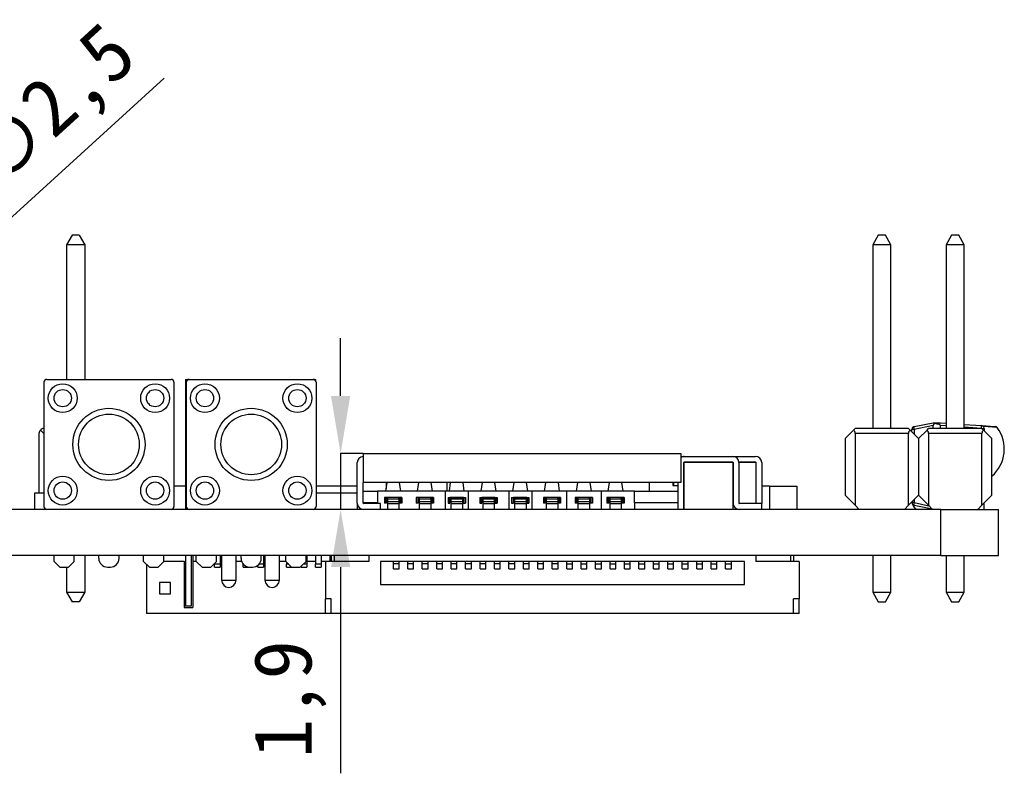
# Model space of a CAD drawing. Header units: millimetres. Extents: x 1690 to 1902, y 2170 to 2414.
# Tile 35 of 35: x 1825 to 1859, y 2349 to 2375. Entities that reach past the tile are written whole.
import ezdxf

# ---------------------------------------------------------------- set-up
doc = ezdxf.new("R2010")
doc.units = ezdxf.units.MM
doc.styles.add('黑体高度2mm', font='simhei.ttf', dxfattribs={"height": 2})
doc.dimstyles.new('红色高度2mm', dxfattribs={"dimtxt": 2, "dimasz": 2, "dimexe": 0, "dimexo": 0, "dimtad": 1, "dimdec": 1, "dimtxsty": '黑体高度2mm', "dimcen": 2.5, "dimclrd": 1, "dimclre": 1, "dimclrt": 1, "dimadec": 0, "dimazin": 0, "dimtfac": 1, "dimtdec": 1, "dimtmove": 0, "dimatfit": 3, "dimfxl": 1, "dimarcsym": 0})

# ---------------------------------------------------------------- blocks, each defined once
blk = doc.blocks.new('*D80')
at = {"color": 1, "lineweight": -2, "transparency": 16777216}
for p, q in [((1829.832, 2373.074), (1818.316, 2362.585)), ((1814.99, 2359.555), (1816.838, 2361.238)), ((1813.511, 2358.208), (1812.033, 2356.861))]:
    blk.add_line(p, q, dxfattribs=at)
at = {"color": 1, "transparency": 16777216}
for points in [[(1818.092, 2362.832), (1818.541, 2362.339), (1816.838, 2361.238)], [(1813.287, 2358.455), (1813.736, 2357.962), (1814.99, 2359.555)]]:
    blk.add_solid(points, dxfattribs=at)
at = {"layer": 'Defpoints', "color": 0, "transparency": 16777216}
for p in [(1816.838, 2361.238), (1814.99, 2359.555)]:
    blk.add_point(p, dxfattribs=at)
at = {"color": 1, "transparency": 16777216, "insert": (1825.987, 2371.937), "char_height": 2, "attachment_point": 5, "rotation": 42.3287, "style": '黑体高度2mm'}
blk.add_mtext('∅2,5', dxfattribs=at)
blk = doc.blocks.new('*D82')
at = {"color": 1, "lineweight": -2, "transparency": 16777216}
for p, q in [((1835.935, 2362.077), (1835.935, 2364.077)), ((1836.714, 2360.077), (1835.935, 2360.077)), ((1835.935, 2360.077), (1835.935, 2358.147)), ((1836.724, 2358.147), (1835.935, 2358.147)), ((1835.935, 2356.147), (1835.935, 2349.009))]:
    blk.add_line(p, q, dxfattribs=at)
at = {"color": 1, "transparency": 16777216}
for points in [[(1835.602, 2362.077), (1836.269, 2362.077), (1835.935, 2360.077)], [(1835.602, 2356.147), (1836.269, 2356.147), (1835.935, 2358.147)]]:
    blk.add_solid(points, dxfattribs=at)
at = {"layer": 'Defpoints', "color": 0, "transparency": 16777216}
for p in [(1836.714, 2360.077), (1835.935, 2358.147), (1836.724, 2358.147)]:
    blk.add_point(p, dxfattribs=at)
at = {"color": 1, "transparency": 16777216, "insert": (1834.187, 2351.578), "char_height": 2, "attachment_point": 5, "rotation": 90, "style": '黑体高度2mm'}
blk.add_mtext('1,9', dxfattribs=at)

msp = doc.modelspace()

# ---------------------------------------------------------------- linework, layer by layer
at = {"color": 7, "linetype": 'Continuous', "lineweight": 25}
for p, q in [((1826.638, 2367.641), (1826.448, 2367.301)), ((1826.888, 2367.641), (1826.638, 2367.641)), ((1826.888, 2367.641), (1827.078, 2367.301)), ((1854.549, 2367.641), (1854.358, 2367.301)), ((1854.799, 2367.641), (1854.549, 2367.641)), ((1854.988, 2367.301), (1854.799, 2367.641)), ((1857.089, 2367.641), (1856.898, 2367.301)), ((1857.339, 2367.641), (1857.089, 2367.641)), ((1857.528, 2367.301), (1857.339, 2367.641)), ((1827.078, 2367.301), (1826.448, 2367.301)), ((1826.448, 2367.301), (1826.448, 2362.647)), ((1827.078, 2367.301), (1827.078, 2362.647)), ((1854.358, 2367.301), (1854.359, 2360.945)), ((1854.988, 2367.301), (1854.358, 2367.301)), ((1854.989, 2360.945), (1854.988, 2367.301)), ((1856.898, 2367.301), (1856.899, 2360.945)), ((1857.528, 2367.301), (1856.898, 2367.301)), ((1857.529, 2360.945), (1857.528, 2367.301)), ((1825.664, 2362.547), (1825.664, 2358.247)), ((1825.764, 2362.647), (1830.064, 2362.647)), ((1830.164, 2362.547), (1830.164, 2358.247)), ((1830.564, 2362.647), (1830.564, 2358.147)), ((1830.564, 2362.647), (1830.689, 2362.647)), ((1830.589, 2362.547), (1830.589, 2358.247)), ((1830.689, 2362.647), (1834.989, 2362.647)), ((1834.989, 2362.647), (1835.064, 2362.647)), ((1835.064, 2362.647), (1835.064, 2362.613)), ((1835.089, 2362.547), (1835.089, 2358.247)), ((1856.445, 2361.05), (1855.788, 2360.913)), ((1855.793, 2361.011), (1856.445, 2361.147)), ((1856.445, 2361.147), (1856.51, 2361.147)), ((1856.445, 2360.945), (1856.445, 2361.05)), ((1856.51, 2361.147), (1856.701, 2361.147)), ((1856.704, 2360.945), (1856.704, 2361.047)), ((1856.708, 2361.146), (1856.899, 2361.134)), ((1857.529, 2361.091), (1858.12, 2361.052)), ((1858.12, 2361.052), (1858.597, 2361.02)), ((1825.493, 2360.772), (1825.493, 2358.707)), ((1825.543, 2360.895), (1825.664, 2360.774)), ((1853.404, 2360.6), (1853.698, 2360.895)), ((1853.698, 2360.895), (1853.749, 2360.945)), ((1855.598, 2360.945), (1853.749, 2360.945)), ((1853.749, 2360.772), (1853.749, 2358.29)), ((1855.598, 2360.772), (1853.749, 2360.772)), ((1855.598, 2360.945), (1855.649, 2360.895)), ((1855.598, 2358.29), (1855.598, 2360.772)), ((1855.649, 2360.895), (1855.944, 2360.6)), ((1855.714, 2360.83), (1855.714, 2360.913)), ((1855.788, 2360.913), (1855.714, 2360.913)), ((1855.944, 2360.6), (1856.238, 2360.895)), ((1856.238, 2360.895), (1856.289, 2360.945)), ((1858.138, 2360.945), (1856.289, 2360.945)), ((1856.289, 2360.772), (1856.289, 2358.29)), ((1858.138, 2360.772), (1856.289, 2360.772)), ((1858.123, 2360.952), (1858.214, 2360.952)), ((1858.138, 2360.945), (1858.189, 2360.895)), ((1858.138, 2358.29), (1858.138, 2360.772)), ((1858.189, 2360.895), (1858.484, 2360.6)), ((1858.214, 2360.952), (1858.214, 2360.87)), ((1853.404, 2360.6), (1853.404, 2358.635)), ((1855.944, 2360.6), (1855.944, 2358.635)), ((1858.484, 2358.635), (1858.484, 2360.6)), ((1836.714, 2360.077), (1836.714, 2359.077)), ((1836.714, 2360.077), (1847.714, 2360.077)), ((1847.714, 2360.077), (1847.714, 2359.077)), ((1847.714, 2359.977), (1847.834, 2359.977)), ((1847.834, 2359.977), (1849.514, 2359.977)), ((1849.514, 2359.977), (1850.304, 2359.977)), ((1836.514, 2358.357), (1836.514, 2359.767)), ((1847.814, 2359.777), (1847.814, 2358.147)), ((1849.514, 2359.777), (1847.814, 2359.777)), ((1847.824, 2358.147), (1847.824, 2359.767)), ((1847.834, 2359.777), (1849.514, 2359.777)), ((1849.514, 2359.777), (1849.514, 2358.147)), ((1849.524, 2359.767), (1849.524, 2358.357)), ((1849.723, 2359.777), (1850.304, 2359.777)), ((1850.314, 2359.777), (1849.723, 2359.777)), ((1849.724, 2359.767), (1849.724, 2358.357)), ((1850.314, 2359.777), (1850.314, 2358.347)), ((1850.314, 2359.767), (1850.314, 2358.347)), ((1850.514, 2359.767), (1850.514, 2358.347)), ((1847.714, 2359.077), (1836.714, 2359.077)), ((1836.714, 2358.357), (1836.714, 2359.077)), ((1837.5, 2358.777), (1837.545, 2359.077)), ((1837.514, 2359.077), (1837.514, 2358.865)), ((1837.962, 2359.077), (1838.007, 2358.777)), ((1838.6, 2358.777), (1838.645, 2359.077)), ((1839.062, 2359.077), (1839.107, 2358.777)), ((1839.614, 2359.077), (1839.614, 2358.777)), ((1839.7, 2358.777), (1839.745, 2359.077)), ((1840.162, 2359.077), (1840.207, 2358.777)), ((1840.8, 2358.777), (1840.845, 2359.077)), ((1841.262, 2359.077), (1841.307, 2358.777)), ((1841.9, 2358.777), (1841.945, 2359.077)), ((1842.362, 2359.077), (1842.407, 2358.777)), ((1843, 2358.777), (1843.045, 2359.077)), ((1843.462, 2359.077), (1843.507, 2358.777)), ((1844.1, 2358.777), (1844.145, 2359.077)), ((1844.562, 2359.077), (1844.607, 2358.777)), ((1845.2, 2358.777), (1845.245, 2359.077)), ((1845.662, 2359.077), (1845.707, 2358.777)), ((1846.614, 2359.077), (1846.614, 2358.777)), ((1847.432, 2359.077), (1847.432, 2358.977)), ((1847.432, 2358.977), (1847.457, 2358.977)), ((1847.457, 2358.977), (1847.624, 2358.977)), ((1847.624, 2358.147), (1847.624, 2359.077)), ((1849.524, 2359.162), (1849.514, 2359.162)), ((1825.664, 2358.707), (1825.336, 2358.707)), ((1825.336, 2358.707), (1825.336, 2358.147)), ((1830.564, 2358.947), (1830.164, 2358.947)), ((1836.514, 2358.947), (1835.089, 2358.947)), ((1836.514, 2358.707), (1835.089, 2358.707)), ((1836.714, 2358.777), (1837.214, 2358.777)), ((1837.214, 2358.777), (1837.214, 2358.377)), ((1839.554, 2358.777), (1837.214, 2358.777)), ((1839.554, 2358.777), (1839.554, 2358.147)), ((1840.354, 2358.777), (1839.554, 2358.777)), ((1840.354, 2358.777), (1840.354, 2358.147)), ((1841.754, 2358.777), (1840.354, 2358.777)), ((1841.754, 2358.777), (1841.754, 2358.147)), ((1842.554, 2358.777), (1841.754, 2358.777)), ((1842.554, 2358.777), (1842.554, 2358.147)), ((1843.754, 2358.777), (1842.554, 2358.777)), ((1843.754, 2358.777), (1843.754, 2358.147)), ((1844.954, 2358.777), (1843.754, 2358.777)), ((1844.954, 2358.777), (1844.954, 2358.147)), ((1846.114, 2358.777), (1844.954, 2358.777)), ((1846.114, 2358.377), (1846.114, 2358.777)), ((1846.114, 2358.777), (1847.624, 2358.777)), ((1849.524, 2358.762), (1849.514, 2358.762)), ((1850.785, 2358.947), (1850.514, 2358.947)), ((1850.785, 2358.947), (1851.733, 2358.947)), ((1850.785, 2358.947), (1850.785, 2358.147)), ((1851.733, 2358.947), (1851.733, 2358.147)), ((1853.749, 2358.29), (1853.404, 2358.635)), ((1855.944, 2358.635), (1855.598, 2358.29)), ((1856.289, 2358.29), (1855.944, 2358.635)), ((1858.484, 2358.635), (1858.138, 2358.29)), ((1836.514, 2358.357), (1836.514, 2358.147)), ((1837.214, 2358.377), (1836.714, 2358.377)), ((1837.314, 2358.347), (1836.724, 2358.347)), ((1837.214, 2358.377), (1837.214, 2358.347)), ((1837.314, 2358.147), (1837.314, 2358.347)), ((1837.454, 2358.562), (1837.454, 2358.362)), ((1838.054, 2358.562), (1837.454, 2358.562)), ((1837.522, 2358.362), (1837.454, 2358.362)), ((1837.504, 2358.562), (1837.504, 2358.362)), ((1837.985, 2358.562), (1837.522, 2358.562)), ((1837.522, 2358.362), (1837.522, 2358.562)), ((1837.554, 2358.553), (1837.554, 2358.498)), ((1837.954, 2358.498), (1837.554, 2358.498)), ((1837.554, 2358.498), (1837.554, 2358.405)), ((1837.954, 2358.405), (1837.554, 2358.405)), ((1837.554, 2358.405), (1837.554, 2358.342)), ((1837.954, 2358.342), (1837.554, 2358.342)), ((1837.554, 2358.342), (1837.554, 2358.147)), ((1837.954, 2358.498), (1837.954, 2358.553)), ((1837.954, 2358.498), (1837.954, 2358.405)), ((1837.954, 2358.405), (1837.954, 2358.342)), ((1837.954, 2358.342), (1837.954, 2358.147)), ((1837.985, 2358.362), (1837.985, 2358.562)), ((1838.054, 2358.362), (1837.985, 2358.362)), ((1838.004, 2358.562), (1838.004, 2358.362)), ((1838.054, 2358.562), (1838.054, 2358.362)), ((1838.554, 2358.562), (1838.554, 2358.362)), ((1839.154, 2358.562), (1838.554, 2358.562)), ((1838.622, 2358.362), (1838.554, 2358.362)), ((1838.604, 2358.562), (1838.604, 2358.362)), ((1839.085, 2358.562), (1838.622, 2358.562)), ((1838.622, 2358.362), (1838.622, 2358.562)), ((1838.654, 2358.553), (1838.654, 2358.498)), ((1839.054, 2358.498), (1838.654, 2358.498)), ((1838.654, 2358.498), (1838.654, 2358.405)), ((1839.054, 2358.405), (1838.654, 2358.405)), ((1838.654, 2358.405), (1838.654, 2358.342)), ((1838.654, 2358.342), (1838.654, 2358.147)), ((1839.054, 2358.342), (1838.654, 2358.342)), ((1839.054, 2358.498), (1839.054, 2358.553)), ((1839.054, 2358.498), (1839.054, 2358.405)), ((1839.054, 2358.405), (1839.054, 2358.342)), ((1839.054, 2358.342), (1839.054, 2358.147)), ((1839.085, 2358.362), (1839.085, 2358.562)), ((1839.154, 2358.362), (1839.085, 2358.362)), ((1839.104, 2358.562), (1839.104, 2358.362)), ((1839.154, 2358.562), (1839.154, 2358.362)), ((1839.654, 2358.562), (1839.654, 2358.362)), ((1839.654, 2358.562), (1840.254, 2358.562)), ((1839.654, 2358.362), (1839.722, 2358.362)), ((1839.704, 2358.562), (1839.704, 2358.362)), ((1840.185, 2358.562), (1839.722, 2358.562)), ((1839.722, 2358.362), (1839.722, 2358.562)), ((1839.754, 2358.553), (1839.754, 2358.498)), ((1840.154, 2358.498), (1839.754, 2358.498)), ((1839.754, 2358.498), (1839.754, 2358.405)), ((1840.154, 2358.405), (1839.754, 2358.405)), ((1839.754, 2358.405), (1839.754, 2358.342)), ((1840.154, 2358.342), (1839.754, 2358.342)), ((1839.754, 2358.342), (1839.754, 2358.147)), ((1840.154, 2358.498), (1840.154, 2358.553)), ((1840.154, 2358.498), (1840.154, 2358.405)), ((1840.154, 2358.405), (1840.154, 2358.342)), ((1840.154, 2358.342), (1840.154, 2358.147)), ((1840.185, 2358.362), (1840.185, 2358.562)), ((1840.185, 2358.362), (1840.254, 2358.362)), ((1840.204, 2358.562), (1840.204, 2358.362)), ((1840.254, 2358.562), (1840.254, 2358.362)), ((1840.754, 2358.562), (1840.754, 2358.362)), ((1840.754, 2358.562), (1841.354, 2358.562)), ((1840.754, 2358.362), (1840.822, 2358.362)), ((1840.804, 2358.562), (1840.804, 2358.362)), ((1841.285, 2358.562), (1840.822, 2358.562)), ((1840.822, 2358.362), (1840.822, 2358.562)), ((1840.854, 2358.553), (1840.854, 2358.498)), ((1841.254, 2358.498), (1840.854, 2358.498)), ((1840.854, 2358.498), (1840.854, 2358.405)), ((1841.254, 2358.405), (1840.854, 2358.405)), ((1840.854, 2358.405), (1840.854, 2358.342)), ((1840.854, 2358.342), (1840.854, 2358.147)), ((1841.254, 2358.342), (1840.854, 2358.342)), ((1841.254, 2358.498), (1841.254, 2358.553)), ((1841.254, 2358.498), (1841.254, 2358.405)), ((1841.254, 2358.405), (1841.254, 2358.342)), ((1841.254, 2358.342), (1841.254, 2358.147)), ((1841.285, 2358.362), (1841.285, 2358.562)), ((1841.285, 2358.362), (1841.354, 2358.362)), ((1841.304, 2358.562), (1841.304, 2358.362)), ((1841.354, 2358.562), (1841.354, 2358.362)), ((1841.854, 2358.562), (1841.854, 2358.362)), ((1841.854, 2358.562), (1842.454, 2358.562)), ((1841.854, 2358.362), (1841.922, 2358.362)), ((1841.904, 2358.562), (1841.904, 2358.362)), ((1842.385, 2358.562), (1841.922, 2358.562)), ((1841.922, 2358.362), (1841.922, 2358.562)), ((1841.954, 2358.553), (1841.954, 2358.498)), ((1842.354, 2358.498), (1841.954, 2358.498)), ((1841.954, 2358.498), (1841.954, 2358.405)), ((1842.354, 2358.405), (1841.954, 2358.405)), ((1841.954, 2358.405), (1841.954, 2358.342)), ((1841.954, 2358.342), (1841.954, 2358.147)), ((1842.354, 2358.342), (1841.954, 2358.342)), ((1842.354, 2358.498), (1842.354, 2358.553)), ((1842.354, 2358.498), (1842.354, 2358.405)), ((1842.354, 2358.405), (1842.354, 2358.342)), ((1842.354, 2358.342), (1842.354, 2358.147)), ((1842.385, 2358.362), (1842.385, 2358.562)), ((1842.385, 2358.362), (1842.454, 2358.362)), ((1842.404, 2358.562), (1842.404, 2358.362)), ((1842.454, 2358.562), (1842.454, 2358.362)), ((1843.554, 2358.562), (1842.954, 2358.562)), ((1842.954, 2358.562), (1842.954, 2358.362)), ((1843.022, 2358.362), (1842.954, 2358.362)), ((1843.004, 2358.562), (1843.004, 2358.362)), ((1843.485, 2358.562), (1843.022, 2358.562)), ((1843.022, 2358.362), (1843.022, 2358.562)), ((1843.054, 2358.553), (1843.054, 2358.498)), ((1843.454, 2358.498), (1843.054, 2358.498)), ((1843.054, 2358.498), (1843.054, 2358.405)), ((1843.454, 2358.405), (1843.054, 2358.405)), ((1843.054, 2358.405), (1843.054, 2358.342)), ((1843.054, 2358.342), (1843.054, 2358.147)), ((1843.454, 2358.342), (1843.054, 2358.342)), ((1843.454, 2358.498), (1843.454, 2358.553)), ((1843.454, 2358.498), (1843.454, 2358.405)), ((1843.454, 2358.405), (1843.454, 2358.342)), ((1843.454, 2358.342), (1843.454, 2358.147)), ((1843.485, 2358.362), (1843.485, 2358.562)), ((1843.554, 2358.362), (1843.485, 2358.362)), ((1843.504, 2358.562), (1843.504, 2358.362)), ((1843.554, 2358.562), (1843.554, 2358.362)), ((1844.654, 2358.562), (1844.054, 2358.562)), ((1844.054, 2358.562), (1844.054, 2358.362)), ((1844.122, 2358.362), (1844.054, 2358.362)), ((1844.104, 2358.562), (1844.104, 2358.362)), ((1844.585, 2358.562), (1844.122, 2358.562)), ((1844.122, 2358.362), (1844.122, 2358.562)), ((1844.154, 2358.553), (1844.154, 2358.498)), ((1844.554, 2358.498), (1844.154, 2358.498)), ((1844.154, 2358.498), (1844.154, 2358.405)), ((1844.554, 2358.405), (1844.154, 2358.405)), ((1844.154, 2358.405), (1844.154, 2358.342)), ((1844.154, 2358.342), (1844.154, 2358.147)), ((1844.554, 2358.342), (1844.154, 2358.342)), ((1844.554, 2358.498), (1844.554, 2358.553)), ((1844.554, 2358.498), (1844.554, 2358.405)), ((1844.554, 2358.405), (1844.554, 2358.342)), ((1844.554, 2358.342), (1844.554, 2358.147)), ((1844.585, 2358.362), (1844.585, 2358.562)), ((1844.654, 2358.362), (1844.585, 2358.362)), ((1844.604, 2358.562), (1844.604, 2358.362)), ((1844.654, 2358.562), (1844.654, 2358.362)), ((1845.154, 2358.562), (1845.154, 2358.362)), ((1845.754, 2358.562), (1845.154, 2358.562)), ((1845.222, 2358.362), (1845.154, 2358.362)), ((1845.204, 2358.562), (1845.204, 2358.362)), ((1845.685, 2358.562), (1845.222, 2358.562)), ((1845.222, 2358.362), (1845.222, 2358.562)), ((1845.254, 2358.553), (1845.254, 2358.498)), ((1845.654, 2358.498), (1845.254, 2358.498)), ((1845.254, 2358.498), (1845.254, 2358.405)), ((1845.654, 2358.405), (1845.254, 2358.405)), ((1845.254, 2358.405), (1845.254, 2358.342)), ((1845.654, 2358.342), (1845.254, 2358.342)), ((1845.254, 2358.342), (1845.254, 2358.147)), ((1845.654, 2358.498), (1845.654, 2358.553)), ((1845.654, 2358.498), (1845.654, 2358.405)), ((1845.654, 2358.405), (1845.654, 2358.342)), ((1845.654, 2358.342), (1845.654, 2358.147)), ((1845.685, 2358.362), (1845.685, 2358.562)), ((1845.754, 2358.362), (1845.685, 2358.362)), ((1845.704, 2358.562), (1845.704, 2358.362)), ((1845.754, 2358.562), (1845.754, 2358.362)), ((1846.114, 2358.377), (1846.114, 2358.147)), ((1847.624, 2358.377), (1846.114, 2358.377)), ((1850.514, 2358.347), (1849.734, 2358.347)), ((1850.514, 2358.147), (1850.514, 2358.347)), ((1853.892, 2358.147), (1853.749, 2358.29)), ((1855.455, 2358.147), (1855.598, 2358.29)), ((1855.714, 2358.38), (1855.714, 2358.405)), ((1855.788, 2358.38), (1855.714, 2358.38)), ((1856.429, 2358.15), (1855.793, 2358.282)), ((1856.432, 2358.147), (1856.289, 2358.29)), ((1858.138, 2358.29), (1857.995, 2358.147)), ((1858.214, 2358.147), (1858.214, 2358.365)), ((1856.714, 2358.147), (1804.714, 2358.147)), ((1835.064, 2358.18), (1835.064, 2358.147)), ((1856.714, 2356.547), (1856.714, 2358.147)), ((1856.714, 2358.147), (1858.714, 2358.147)), ((1858.714, 2356.547), (1858.714, 2358.147)), ((1856.714, 2356.547), (1804.714, 2356.547)), ((1826.014, 2356.347), (1826.014, 2356.547)), ((1826.014, 2356.347), (1826.214, 2356.147)), ((1826.514, 2356.147), (1826.714, 2356.347)), ((1826.714, 2356.347), (1826.714, 2356.547)), ((1827.078, 2356.547), (1827.078, 2355.285)), ((1827.564, 2356.447), (1827.564, 2356.547)), ((1828.264, 2356.447), (1828.264, 2356.547)), ((1829.114, 2356.347), (1829.114, 2356.547)), ((1829.114, 2356.347), (1829.314, 2356.147)), ((1829.214, 2356.247), (1829.214, 2354.547)), ((1829.614, 2356.147), (1829.814, 2356.347)), ((1829.814, 2356.347), (1829.814, 2356.547)), ((1830.514, 2356.347), (1829.814, 2356.347)), ((1830.514, 2356.347), (1830.514, 2354.747)), ((1830.514, 2356.347), (1830.564, 2356.347)), ((1830.564, 2356.547), (1830.564, 2354.797)), ((1830.764, 2356.547), (1830.764, 2354.797)), ((1830.814, 2356.547), (1830.814, 2356.347)), ((1830.814, 2356.347), (1830.814, 2354.747)), ((1830.939, 2356.347), (1830.814, 2356.347)), ((1830.939, 2356.347), (1830.939, 2356.547)), ((1830.939, 2356.347), (1831.139, 2356.147)), ((1831.439, 2356.147), (1831.639, 2356.347)), ((1831.564, 2356.271), (1831.564, 2356.247)), ((1831.764, 2356.247), (1831.564, 2356.247)), ((1831.564, 2356.147), (1831.564, 2356.247)), ((1831.639, 2356.347), (1831.639, 2356.547)), ((1831.764, 2356.547), (1831.764, 2356.247)), ((1831.814, 2356.347), (1831.764, 2356.347)), ((1831.764, 2356.247), (1831.764, 2356.147)), ((1831.814, 2356.547), (1831.814, 2355.697)), ((1832.314, 2355.697), (1832.314, 2356.547)), ((1832.506, 2356.347), (1832.314, 2356.347)), ((1832.489, 2356.447), (1832.489, 2356.547)), ((1832.564, 2356.249), (1832.564, 2356.247)), ((1832.565, 2356.247), (1832.564, 2356.247)), ((1832.564, 2356.147), (1832.564, 2356.247)), ((1833.264, 2356.247), (1833.113, 2356.247)), ((1833.189, 2356.447), (1833.189, 2356.547)), ((1833.264, 2356.547), (1833.264, 2356.247)), ((1833.314, 2356.347), (1833.264, 2356.347)), ((1833.264, 2356.247), (1833.264, 2356.147)), ((1833.314, 2356.547), (1833.314, 2355.697)), ((1833.814, 2355.697), (1833.814, 2356.547)), ((1834.039, 2356.347), (1833.814, 2356.347)), ((1834.039, 2356.347), (1834.039, 2356.547)), ((1834.039, 2356.347), (1834.239, 2356.147)), ((1834.064, 2356.322), (1834.064, 2356.247)), ((1834.139, 2356.247), (1834.064, 2356.247)), ((1834.064, 2356.147), (1834.064, 2356.247)), ((1834.539, 2356.147), (1834.739, 2356.347)), ((1834.764, 2356.247), (1834.639, 2356.247)), ((1834.739, 2356.347), (1834.739, 2356.547)), ((1834.764, 2356.547), (1834.764, 2356.247)), ((1835.064, 2356.347), (1834.764, 2356.347)), ((1834.764, 2356.247), (1834.764, 2356.147)), ((1835.064, 2356.547), (1835.064, 2356.247)), ((1835.264, 2356.247), (1835.064, 2356.247)), ((1835.064, 2356.147), (1835.064, 2356.247)), ((1835.264, 2356.547), (1835.264, 2356.247)), ((1835.414, 2356.347), (1835.264, 2356.347)), ((1835.264, 2356.247), (1835.264, 2356.147)), ((1835.414, 2356.347), (1835.414, 2355.047)), ((1836.914, 2356.347), (1835.414, 2356.347)), ((1835.564, 2356.547), (1835.564, 2356.347)), ((1835.614, 2356.547), (1835.614, 2356.347)), ((1835.714, 2356.547), (1835.714, 2356.347)), ((1836.914, 2356.547), (1836.914, 2356.347)), ((1849.914, 2356.347), (1837.314, 2356.347)), ((1837.314, 2356.347), (1837.314, 2355.547)), ((1837.764, 2356.257), (1837.764, 2356.347)), ((1837.764, 2356.087), (1837.764, 2356.257)), ((1837.964, 2356.257), (1837.764, 2356.257)), ((1837.964, 2356.257), (1837.964, 2356.347)), ((1837.964, 2356.087), (1837.964, 2356.257)), ((1838.264, 2356.257), (1838.264, 2356.347)), ((1838.464, 2356.257), (1838.264, 2356.257)), ((1838.264, 2356.087), (1838.264, 2356.257)), ((1838.464, 2356.257), (1838.464, 2356.347)), ((1838.464, 2356.087), (1838.464, 2356.257)), ((1838.764, 2356.257), (1838.764, 2356.347)), ((1838.964, 2356.257), (1838.764, 2356.257)), ((1838.764, 2356.087), (1838.764, 2356.257)), ((1838.964, 2356.257), (1838.964, 2356.347)), ((1838.964, 2356.087), (1838.964, 2356.257)), ((1839.264, 2356.257), (1839.264, 2356.347)), ((1839.264, 2356.087), (1839.264, 2356.257)), ((1839.464, 2356.257), (1839.264, 2356.257)), ((1839.464, 2356.257), (1839.464, 2356.347)), ((1839.464, 2356.087), (1839.464, 2356.257)), ((1839.764, 2356.257), (1839.764, 2356.347)), ((1839.964, 2356.257), (1839.764, 2356.257)), ((1839.764, 2356.087), (1839.764, 2356.257)), ((1839.964, 2356.257), (1839.964, 2356.347)), ((1839.964, 2356.087), (1839.964, 2356.257)), ((1840.264, 2356.257), (1840.264, 2356.347)), ((1840.464, 2356.257), (1840.264, 2356.257)), ((1840.264, 2356.087), (1840.264, 2356.257)), ((1840.464, 2356.257), (1840.464, 2356.347)), ((1840.464, 2356.087), (1840.464, 2356.257)), ((1840.764, 2356.257), (1840.764, 2356.347)), ((1840.964, 2356.257), (1840.764, 2356.257)), ((1840.764, 2356.087), (1840.764, 2356.257)), ((1840.964, 2356.257), (1840.964, 2356.347)), ((1840.964, 2356.087), (1840.964, 2356.257)), ((1841.264, 2356.257), (1841.264, 2356.347)), ((1841.264, 2356.087), (1841.264, 2356.257)), ((1841.464, 2356.257), (1841.264, 2356.257)), ((1841.464, 2356.257), (1841.464, 2356.347)), ((1841.464, 2356.087), (1841.464, 2356.257)), ((1841.764, 2356.257), (1841.764, 2356.347)), ((1841.964, 2356.257), (1841.764, 2356.257)), ((1841.764, 2356.087), (1841.764, 2356.257)), ((1841.964, 2356.257), (1841.964, 2356.347)), ((1841.964, 2356.087), (1841.964, 2356.257)), ((1842.264, 2356.257), (1842.264, 2356.347)), ((1842.464, 2356.257), (1842.264, 2356.257)), ((1842.264, 2356.087), (1842.264, 2356.257)), ((1842.464, 2356.257), (1842.464, 2356.347)), ((1842.464, 2356.087), (1842.464, 2356.257)), ((1842.764, 2356.257), (1842.764, 2356.347)), ((1842.964, 2356.257), (1842.764, 2356.257)), ((1842.764, 2356.087), (1842.764, 2356.257)), ((1842.964, 2356.257), (1842.964, 2356.347)), ((1842.964, 2356.087), (1842.964, 2356.257)), ((1843.264, 2356.257), (1843.264, 2356.347)), ((1843.264, 2356.087), (1843.264, 2356.257)), ((1843.464, 2356.257), (1843.264, 2356.257)), ((1843.464, 2356.257), (1843.464, 2356.347)), ((1843.464, 2356.087), (1843.464, 2356.257)), ((1843.764, 2356.257), (1843.764, 2356.347)), ((1843.764, 2356.087), (1843.764, 2356.257)), ((1843.764, 2356.257), (1843.964, 2356.257)), ((1843.964, 2356.257), (1843.964, 2356.347)), ((1843.964, 2356.087), (1843.964, 2356.257)), ((1844.264, 2356.257), (1844.264, 2356.347)), ((1844.264, 2356.087), (1844.264, 2356.257)), ((1844.264, 2356.257), (1844.464, 2356.257)), ((1844.464, 2356.257), (1844.464, 2356.347)), ((1844.464, 2356.087), (1844.464, 2356.257)), ((1844.764, 2356.257), (1844.764, 2356.347)), ((1844.764, 2356.087), (1844.764, 2356.257)), ((1844.764, 2356.257), (1844.964, 2356.257)), ((1844.964, 2356.257), (1844.964, 2356.347)), ((1844.964, 2356.087), (1844.964, 2356.257)), ((1845.264, 2356.257), (1845.264, 2356.347)), ((1845.264, 2356.257), (1845.464, 2356.257)), ((1845.264, 2356.087), (1845.264, 2356.257)), ((1845.464, 2356.257), (1845.464, 2356.347)), ((1845.464, 2356.087), (1845.464, 2356.257)), ((1845.764, 2356.257), (1845.764, 2356.347)), ((1845.764, 2356.257), (1845.964, 2356.257)), ((1845.764, 2356.087), (1845.764, 2356.257)), ((1845.964, 2356.257), (1845.964, 2356.347)), ((1845.964, 2356.087), (1845.964, 2356.257)), ((1846.264, 2356.257), (1846.264, 2356.347)), ((1846.264, 2356.257), (1846.464, 2356.257)), ((1846.264, 2356.087), (1846.264, 2356.257)), ((1846.464, 2356.257), (1846.464, 2356.347)), ((1846.464, 2356.087), (1846.464, 2356.257)), ((1846.764, 2356.257), (1846.764, 2356.347)), ((1846.764, 2356.257), (1846.964, 2356.257)), ((1846.764, 2356.087), (1846.764, 2356.257)), ((1846.964, 2356.257), (1846.964, 2356.347)), ((1846.964, 2356.087), (1846.964, 2356.257)), ((1847.264, 2356.257), (1847.264, 2356.347)), ((1847.264, 2356.257), (1847.464, 2356.257)), ((1847.264, 2356.087), (1847.264, 2356.257)), ((1847.464, 2356.257), (1847.464, 2356.347)), ((1847.464, 2356.087), (1847.464, 2356.257)), ((1847.764, 2356.257), (1847.764, 2356.347)), ((1847.764, 2356.257), (1847.964, 2356.257)), ((1847.764, 2356.087), (1847.764, 2356.257)), ((1847.964, 2356.257), (1847.964, 2356.347)), ((1847.964, 2356.087), (1847.964, 2356.257)), ((1848.264, 2356.257), (1848.264, 2356.347)), ((1848.264, 2356.257), (1848.464, 2356.257)), ((1848.264, 2356.087), (1848.264, 2356.257)), ((1848.464, 2356.257), (1848.464, 2356.347)), ((1848.464, 2356.087), (1848.464, 2356.257)), ((1848.764, 2356.257), (1848.764, 2356.347)), ((1848.764, 2356.257), (1848.964, 2356.257)), ((1848.764, 2356.087), (1848.764, 2356.257)), ((1848.964, 2356.257), (1848.964, 2356.347)), ((1848.964, 2356.087), (1848.964, 2356.257)), ((1849.264, 2356.257), (1849.264, 2356.347)), ((1849.264, 2356.257), (1849.464, 2356.257)), ((1849.264, 2356.087), (1849.264, 2356.257)), ((1849.464, 2356.257), (1849.464, 2356.347)), ((1849.464, 2356.087), (1849.464, 2356.257)), ((1849.914, 2355.547), (1849.914, 2356.347)), ((1850.314, 2356.547), (1850.314, 2356.347)), ((1851.814, 2356.347), (1850.314, 2356.347)), ((1851.514, 2356.547), (1851.514, 2356.347)), ((1851.614, 2356.547), (1851.614, 2356.347)), ((1851.814, 2356.347), (1851.814, 2355.047)), ((1854.359, 2356.547), (1854.359, 2355.285)), ((1854.989, 2355.285), (1854.989, 2356.547)), ((1856.714, 2356.547), (1858.714, 2356.547)), ((1856.899, 2356.547), (1856.899, 2355.285)), ((1857.529, 2355.285), (1857.529, 2356.547)), ((1826.214, 2356.147), (1826.514, 2356.147)), ((1826.448, 2356.147), (1826.448, 2355.285)), ((1827.864, 2356.147), (1827.964, 2356.147)), ((1829.314, 2356.147), (1829.614, 2356.147)), ((1831.139, 2356.147), (1831.439, 2356.147)), ((1831.564, 2356.147), (1831.764, 2356.147)), ((1832.564, 2356.147), (1832.764, 2356.147)), ((1832.789, 2356.147), (1832.889, 2356.147)), ((1833.064, 2356.147), (1833.064, 2356.203)), ((1833.064, 2356.147), (1833.264, 2356.147)), ((1834.239, 2356.147), (1834.539, 2356.147)), ((1834.564, 2356.147), (1834.564, 2356.171)), ((1834.564, 2356.147), (1834.764, 2356.147)), ((1835.064, 2356.147), (1835.264, 2356.147)), ((1837.764, 2356.087), (1837.964, 2356.087)), ((1838.264, 2356.087), (1838.464, 2356.087)), ((1838.764, 2356.087), (1838.964, 2356.087)), ((1839.264, 2356.087), (1839.464, 2356.087)), ((1839.764, 2356.087), (1839.964, 2356.087)), ((1840.264, 2356.087), (1840.464, 2356.087)), ((1840.764, 2356.087), (1840.964, 2356.087)), ((1841.264, 2356.087), (1841.464, 2356.087)), ((1841.764, 2356.087), (1841.964, 2356.087)), ((1842.264, 2356.087), (1842.464, 2356.087)), ((1842.764, 2356.087), (1842.964, 2356.087)), ((1843.264, 2356.087), (1843.464, 2356.087)), ((1843.764, 2356.087), (1843.964, 2356.087)), ((1844.264, 2356.087), (1844.464, 2356.087)), ((1844.764, 2356.087), (1844.964, 2356.087)), ((1845.264, 2356.087), (1845.464, 2356.087)), ((1845.764, 2356.087), (1845.964, 2356.087)), ((1846.264, 2356.087), (1846.464, 2356.087)), ((1846.764, 2356.087), (1846.964, 2356.087)), ((1847.264, 2356.087), (1847.464, 2356.087)), ((1847.764, 2356.087), (1847.964, 2356.087)), ((1848.264, 2356.087), (1848.464, 2356.087)), ((1848.764, 2356.087), (1848.964, 2356.087)), ((1849.264, 2356.087), (1849.464, 2356.087)), ((1830.049, 2355.61), (1829.664, 2355.61)), ((1829.664, 2355.61), (1829.664, 2355.224)), ((1830.049, 2355.224), (1830.049, 2355.61)), ((1837.314, 2355.547), (1849.914, 2355.547)), ((1826.448, 2355.285), (1827.078, 2355.285)), ((1826.448, 2355.285), (1826.638, 2354.945)), ((1827.078, 2355.285), (1826.888, 2354.945)), ((1829.664, 2355.224), (1830.049, 2355.224)), ((1854.359, 2355.285), (1854.989, 2355.285)), ((1854.359, 2355.285), (1854.549, 2354.945)), ((1854.799, 2354.945), (1854.989, 2355.285)), ((1856.899, 2355.285), (1857.529, 2355.285)), ((1856.899, 2355.285), (1857.089, 2354.945)), ((1857.339, 2354.945), (1857.529, 2355.285)), ((1826.888, 2354.945), (1826.638, 2354.945)), ((1835.614, 2355.047), (1835.414, 2355.047)), ((1835.414, 2354.547), (1835.414, 2355.047)), ((1835.614, 2354.547), (1835.614, 2355.047)), ((1851.814, 2355.047), (1851.614, 2355.047)), ((1851.614, 2354.547), (1851.614, 2355.047)), ((1851.814, 2354.547), (1851.814, 2355.047)), ((1854.549, 2354.945), (1854.799, 2354.945)), ((1857.089, 2354.945), (1857.339, 2354.945)), ((1835.414, 2354.547), (1829.214, 2354.547)), ((1830.514, 2354.747), (1830.814, 2354.747)), ((1830.764, 2354.797), (1830.564, 2354.797)), ((1835.614, 2354.547), (1835.414, 2354.547)), ((1851.614, 2354.547), (1835.614, 2354.547)), ((1851.814, 2354.547), (1851.614, 2354.547))]:
    msp.add_line(p, q, dxfattribs=at)
at = {"color": 8, "linetype": 'Continuous', "lineweight": 25}
for p, q in [((1856.899, 2361.034), (1856.704, 2361.047)), ((1858.671, 2360.979), (1858.194, 2361.011)), ((1855.788, 2360.913), (1855.788, 2360.755)), ((1858.123, 2360.952), (1857.529, 2360.992)), ((1858.123, 2360.945), (1858.123, 2360.952)), ((1847.457, 2359.077), (1847.457, 2358.977)), ((1855.788, 2358.48), (1855.788, 2358.38)), ((1855.788, 2358.38), (1856.306, 2358.273)), ((1858.014, 2358.147), (1858.014, 2358.165)), ((1834.064, 2356.147), (1834.239, 2356.147)), ((1831.814, 2355.697), (1832.064, 2355.697)), ((1832.064, 2355.697), (1832.314, 2355.697)), ((1833.314, 2355.697), (1833.564, 2355.697)), ((1833.564, 2355.697), (1833.814, 2355.697))]:
    msp.add_line(p, q, dxfattribs=at)
at = {"color": 7, "linetype": 'Continuous', "lineweight": 25}
for centre, radius in [((1826.314, 2361.997), 0.5), ((1829.514, 2361.997), 0.5), ((1831.239, 2361.997), 0.5), ((1834.439, 2361.997), 0.5), ((1826.314, 2361.997), 0.3), ((1829.514, 2361.997), 0.3), ((1831.239, 2361.997), 0.3), ((1834.439, 2361.997), 0.3), ((1827.914, 2360.397), 1.25), ((1827.914, 2360.397), 1.05), ((1832.839, 2360.397), 1.25), ((1832.839, 2360.397), 1.05), ((1826.314, 2358.797), 0.5), ((1829.514, 2358.797), 0.5), ((1831.239, 2358.797), 0.5), ((1834.439, 2358.797), 0.5), ((1826.314, 2358.797), 0.3), ((1829.514, 2358.797), 0.3), ((1831.239, 2358.797), 0.3), ((1834.439, 2358.797), 0.3)]:
    msp.add_circle(centre, radius, dxfattribs=at)
for centre, radius, start, end in [((1825.764, 2362.547), 0.1, 90, 180), ((1830.064, 2362.547), 0.1, 0, 90), ((1830.689, 2362.547), 0.1, 90, 180), ((1834.989, 2362.547), 0.1, 0, 90), ((1855.814, 2360.913), 0.1, 101.7561, 180), ((1855.895, 2360.957), 0.115, 152.0841, 202.3575), ((1856.701, 2361.047), 0.1, 86.1691, 90), ((1857.867, 2360.994), 0.26, 350.7592, 12.926), ((1858.114, 2360.952), 0.1, 0, 86.1691), ((1858.59, 2360.92), 0.1, 36.3173, 86.1691), ((1825.665, 2360.772), 0.173, 135, 180), ((1825.665, 2360.772), 0.173, 90, 135), ((1853.576, 2360.772), 0.173, 0, 45), ((1855.771, 2360.772), 0.173, 135, 180), ((1856.116, 2360.772), 0.173, 0, 45), ((1858.311, 2360.772), 0.173, 135, 180), ((1857.664, 2360.239), 1.25, 310.9956, 36.3173), ((1836.724, 2359.767), 0.21, 92.7294, 180), ((1847.834, 2359.767), 0.21, 90, 124.8499), ((1849.514, 2359.767), 0.21, 0, 90), ((1850.304, 2359.767), 0.21, 0, 90), ((1847.834, 2359.767), 0.01, 90, 180), ((1849.514, 2359.767), 0.01, 0, 90), ((1850.304, 2359.767), 0.01, 0, 90), ((1836.724, 2358.357), 0.21, 180, 270), ((1836.724, 2358.357), 0.01, 180, 270), ((1849.734, 2358.357), 0.21, 180, 270), ((1849.734, 2358.357), 0.01, 180, 270), ((1855.814, 2358.38), 0.1, 180, 258.2439), ((1855.941, 2358.347), 0.2, 191.2059, 270), ((1855.895, 2358.336), 0.115, 157.6425, 207.9159), ((1825.764, 2358.247), 0.1, 180, 270), ((1830.064, 2358.247), 0.1, 270, 0), ((1830.689, 2358.247), 0.1, 180, 270), ((1834.989, 2358.247), 0.1, 270, 0), ((1827.864, 2356.447), 0.3, 180, 270), ((1827.964, 2356.447), 0.3, 270, 0), ((1832.789, 2356.447), 0.3, 180, 270), ((1832.889, 2356.447), 0.3, 270, 0), ((1832.064, 2355.697), 0.25, 180, 270), ((1832.064, 2355.697), 0.25, 270, 0), ((1833.564, 2355.697), 0.25, 180, 270), ((1833.564, 2355.697), 0.25, 270, 0)]:
    msp.add_arc(centre, radius, start, end, dxfattribs=at)
for centre, major_axis, ratio, start_param, end_param in [((1856.843, 2361.127), (-0.397, -0.083), 0.246325, 5.648221, 6.231967), ((1855.693, 2361.114), (-1.011, 0.068), 0.098692, 3.148201, 3.776588)]:
    msp.add_ellipse(centre, major_axis=major_axis, ratio=ratio, start_param=start_param, end_param=end_param, dxfattribs=at)
for points, knots in [([(1856.51, 2361.147), (1856.51, 2361.14), (1856.51, 2361.132), (1856.511, 2361.121), (1856.511, 2361.119)], [0, 0, 0, 0, 0.787293, 1, 1, 1, 1]), ([(1837.554, 2358.553), (1837.552, 2358.556), (1837.55, 2358.561), (1837.531, 2358.561), (1837.522, 2358.562)], [0, 0, 0, 0, 0.516907, 1, 1, 1, 1]), ([(1837.954, 2358.553), (1837.955, 2358.556), (1837.957, 2358.561), (1837.976, 2358.561), (1837.985, 2358.562)], [0, 0, 0, 0, 0.500336, 1, 1, 1, 1]), ([(1838.654, 2358.553), (1838.652, 2358.556), (1838.65, 2358.561), (1838.631, 2358.561), (1838.622, 2358.562)], [0, 0, 0, 0, 0.516907, 1, 1, 1, 1]), ([(1839.054, 2358.553), (1839.055, 2358.556), (1839.057, 2358.561), (1839.076, 2358.561), (1839.085, 2358.562)], [0, 0, 0, 0, 0.5003358, 1, 1, 1, 1]), ([(1839.754, 2358.553), (1839.752, 2358.556), (1839.75, 2358.561), (1839.731, 2358.561), (1839.722, 2358.562)], [0, 0, 0, 0, 0.516907, 1, 1, 1, 1]), ([(1840.154, 2358.553), (1840.155, 2358.556), (1840.157, 2358.561), (1840.176, 2358.561), (1840.185, 2358.562)], [0, 0, 0, 0, 0.500336, 1, 1, 1, 1]), ([(1840.854, 2358.553), (1840.852, 2358.556), (1840.85, 2358.561), (1840.831, 2358.561), (1840.822, 2358.562)], [0, 0, 0, 0, 0.516907, 1, 1, 1, 1]), ([(1841.254, 2358.553), (1841.255, 2358.556), (1841.257, 2358.561), (1841.276, 2358.561), (1841.285, 2358.562)], [0, 0, 0, 0, 0.5003358, 1, 1, 1, 1]), ([(1841.954, 2358.553), (1841.952, 2358.556), (1841.95, 2358.561), (1841.931, 2358.561), (1841.922, 2358.562)], [0, 0, 0, 0, 0.516907, 1, 1, 1, 1]), ([(1842.354, 2358.553), (1842.355, 2358.556), (1842.357, 2358.561), (1842.376, 2358.561), (1842.385, 2358.562)], [0, 0, 0, 0, 0.500336, 1, 1, 1, 1]), ([(1843.054, 2358.553), (1843.052, 2358.556), (1843.05, 2358.561), (1843.031, 2358.561), (1843.022, 2358.562)], [0, 0, 0, 0, 0.516907, 1, 1, 1, 1]), ([(1843.454, 2358.553), (1843.455, 2358.556), (1843.457, 2358.561), (1843.476, 2358.561), (1843.485, 2358.562)], [0, 0, 0, 0, 0.500336, 1, 1, 1, 1]), ([(1844.154, 2358.553), (1844.152, 2358.556), (1844.15, 2358.561), (1844.131, 2358.561), (1844.122, 2358.562)], [0, 0, 0, 0, 0.516907, 1, 1, 1, 1]), ([(1844.554, 2358.553), (1844.555, 2358.556), (1844.557, 2358.561), (1844.576, 2358.561), (1844.585, 2358.562)], [0, 0, 0, 0, 0.5003358, 1, 1, 1, 1]), ([(1845.254, 2358.553), (1845.252, 2358.556), (1845.25, 2358.561), (1845.231, 2358.561), (1845.222, 2358.562)], [0, 0, 0, 0, 0.516907, 1, 1, 1, 1]), ([(1845.654, 2358.553), (1845.655, 2358.556), (1845.657, 2358.561), (1845.676, 2358.561), (1845.685, 2358.562)], [0, 0, 0, 0, 0.5003358, 1, 1, 1, 1])]:
    msp.add_open_spline(points, degree=3, knots=knots, dxfattribs=at)

# ---------------------------------------------------------------- dimensions: what is measured, and where the dimension line sits
dim = msp.add_diameter_dim_2p(p1=(1814.99, 2359.555), p2=(1816.838, 2361.238), dimstyle='红色高度2mm')
dim.commit()
dim.dimension.update_dxf_attribs({"geometry": '*D80', "text_midpoint": (1827.164, 2370.644), "dimtype": 163})
dim = msp.add_linear_dim(base=(1835.935, 2358.147), p1=(1836.714, 2360.077), p2=(1836.724, 2358.147), angle=90, dimstyle='红色高度2mm')
dim.commit()
dim.dimension.update_dxf_attribs({"geometry": '*D82', "text_midpoint": (1834.187, 2351.578)})

doc.saveas('drawing.dxf')
